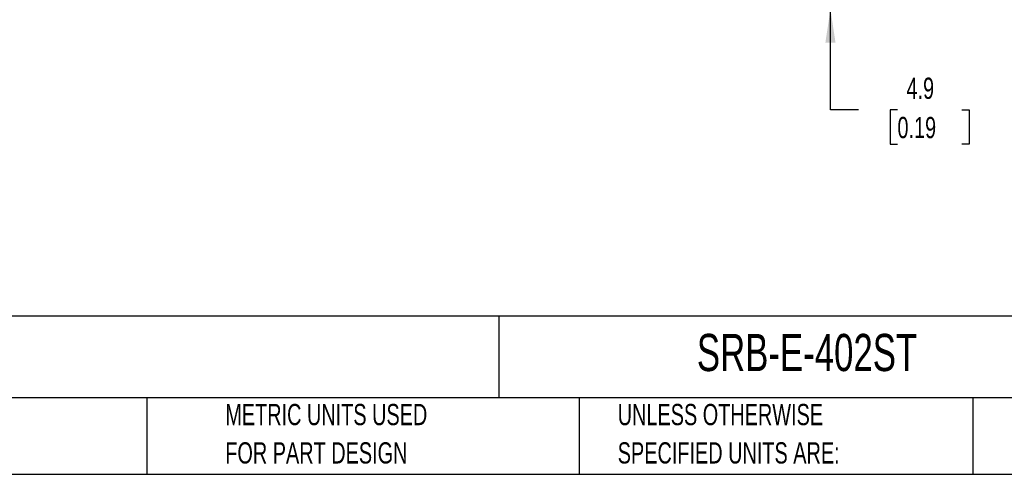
# Model space of a CAD drawing. Header units: millimetres. Extents: x 10 to 410, y 10 to 314.
# Tile 6 of 14: x 162 to 309, y 10 to 77. Entities that reach past the tile are written whole.
import ezdxf

# ---------------------------------------------------------------- set-up
doc = ezdxf.new("R2010")
doc.units = ezdxf.units.MM
doc.header["$LTSCALE"] = 1.5
doc.layers.add('DIMENSIONS', color=140, linetype='Continuous', lineweight=25)
doc.layers.add('TEXT', color=140, linetype='Continuous', lineweight=25)
doc.styles.add('SLDTEXTSTYLE0', font='TXT', dxfattribs={"width": 0.7})
doc.dimstyles.new('SLDDIMSTYLE1', dxfattribs={"dimtxt": 3.237012, "dimasz": 4.953, "dimexe": 0, "dimexo": 0.0625, "dimgap": 0.809253, "dimtad": 0, "dimtih": 1, "dimtoh": 1, "dimrnd": 1e-09, "dimzin": 12, "dimdsep": 46, "dimtxsty": 'SLDTEXTSTYLE0', "dimsah": 1, "dimcen": 0.09, "dimadec": 0, "dimazin": 3, "dimtfac": 1, "dimtmove": 0, "dimatfit": 0, "dimfxl": 0, "dimfrac": 2, "dimtolj": 1, "dimtzin": 12, "dimarcsym": 0})

# ---------------------------------------------------------------- blocks, each defined once
blk = doc.blocks.new('_D_5')
at = {"layer": 'DIMENSIONS'}
for p, q in [((283.23, 83.87), (283.23, 93.39)), ((273.6, 83.87), (287.99, 83.87)), ((277.93, 79.02), (287.99, 79.02)), ((283.23, 64.02), (283.23, 79.02)), ((287.42, 64.02), (283.23, 64.02)), ((293.25, 64.02), (292.17, 64.02)), ((292.17, 64.02), (292.17, 58.87)), ((302.87, 64.02), (303.96, 64.02)), ((303.96, 64.02), (303.96, 58.87)), ((292.17, 58.87), (293.25, 58.87)), ((303.96, 58.87), (302.87, 58.87))]:
    blk.add_line(p, q, dxfattribs=at)
for points in [[(283.23, 83.87), (283.99, 88.82), (282.47, 88.82)], [(283.23, 79.02), (282.47, 74.06), (283.99, 74.06)]]:
    blk.add_solid(points, dxfattribs=at)
at = {"layer": 'DIMENSIONS', "char_height": 3.175, "attachment_point": 1, "style": 'SLDTEXTSTYLE0'}
for s, insert in [('4.9', (294.6, 68.83)), ('0.19', (293.25, 62.96))]:
    blk.add_mtext(s, dxfattribs=dict(at, insert=insert))

msp = doc.modelspace()

# ---------------------------------------------------------------- linework, layer by layer
at = {"layer": 'TEXT'}
for p, q in [((409.575, 33.189), (9.525, 33.189)), ((233.638, 33.189), (233.638, 20.955)), ((409.575, 20.955), (9.525, 20.955)), ((180.97, 20.955), (180.97, 9.525)), ((245.67, 20.955), (245.67, 9.525)), ((304.536, 20.955), (304.536, 9.525)), ((9.525, 9.525), (409.575, 9.525))]:
    msp.add_line(p, q, dxfattribs=at)

# ---------------------------------------------------------------- texts
at = {"layer": 'TEXT', "attachment_point": 1, "style": 'SLDTEXTSTYLE0'}
for s, insert, char_height in [('SCHMERSAL SAFETY RELAY, CONFIGURABLE, 2-CHANNEL, 24 VDC, 22 CONFIGURATIONS, (2) N.O. AND (2) OSSD', (11.949, 30.903), 2.77813), ('SRB-E-402ST', (263.253, 30.514), 5.55625), ('SAFETY OUTPUT(S), (1) N.C AND (1) STATUS MONITORING OUTPUT(S), PLUGGABLE SCREW TERMINALS.', (11.949, 25.698), 2.77813), ('PART DIMENSIONS MAY DIFFER SLIGHTLY', (82.679, 20.046), 3.175), ('METRIC UNITS USED', (192.718, 20.046), 3.175), ('UNLESS OTHERWISE', (251.412, 20.046), 3.175), ('FOR PART DESIGN', (192.718, 14.313), 3.175), ('SPECIFIED UNITS ARE:', (251.412, 14.313), 3.175)]:
    msp.add_mtext(s, dxfattribs=dict(at, insert=insert, char_height=char_height))

# ---------------------------------------------------------------- dimensions: what is measured, and where the dimension line sits
at = {"layer": 'DIMENSIONS'}
dim = msp.add_linear_dim(base=(283.228, 83.867), p1=(276.023, 79.017), p2=(271.696, 83.867), angle=270, dimstyle='SLDDIMSTYLE1', dxfattribs=at)
dim.commit()
dim.dimension.update_dxf_attribs({"geometry": '_D_5', "text_midpoint": (283.228, 64.017), "dimtype": 160})

doc.saveas('drawing.dxf')
